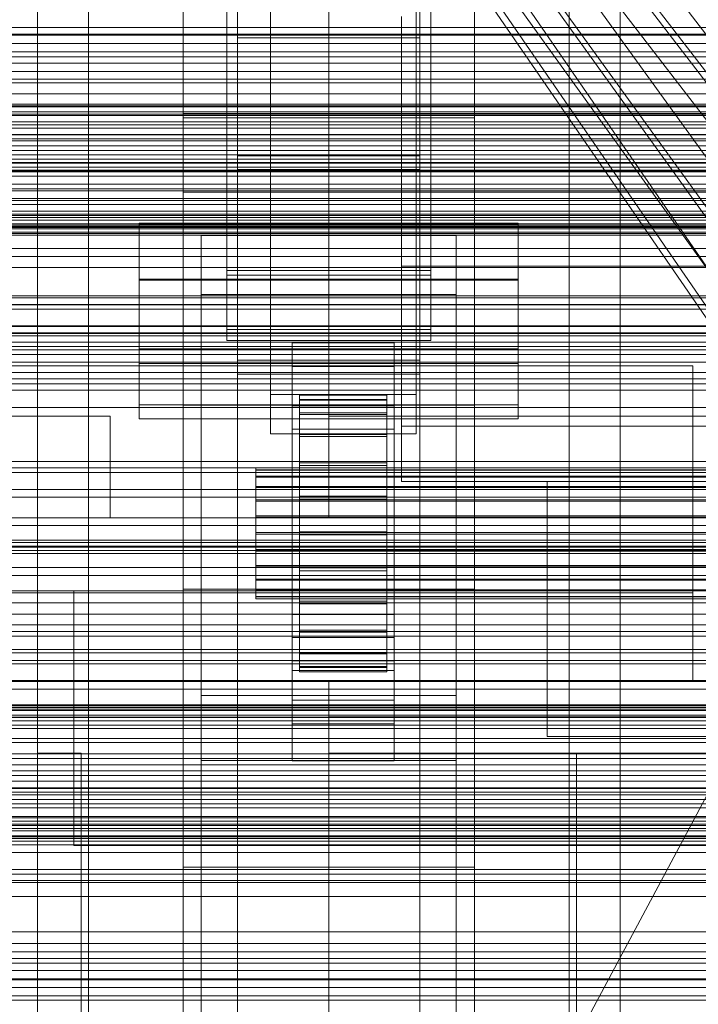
# Model space of a CAD drawing. Header units: millimetres. Extents: x -2233 to 61924, y -68080 to 6847.
# Tile 92 of 256: x -472 to -379, y -34817 to -34682. Entities that reach past the tile are written whole.
import ezdxf

# ---------------------------------------------------------------- set-up
doc = ezdxf.new("R2010")
doc.units = ezdxf.units.MM
for name, color, linetype, lineweight in [('COTAS_O', 1, 'Continuous', 0), ('COTAS_P', 1, 'Continuous', 0), ('frontal_briquetadora', 7, 'Continuous', 0), ('frontal_C01', 7, 'Continuous', 0), ('frontal_C02', 7, 'Continuous', 0), ('frontal_C03', 7, 'Continuous', 0), ('frontal_mezcladora', 7, 'Continuous', 0), ('frontal_secador', 7, 'Continuous', 0), ('frontal_tolva-C01', 7, 'Continuous', 0)]:
    doc.layers.add(name, color=color, linetype=linetype, lineweight=lineweight)
doc.dimstyles.new('R19_100', dxfattribs={"dimtxt": 250, "dimasz": 150, "dimexe": 150, "dimexo": 80, "dimgap": 100, "dimtad": 1, "dimtih": 1, "dimtoh": 1, "dimdsep": 46, "dimcen": 0.09, "dimadec": 0, "dimazin": 0, "dimtfac": 1, "dimtdec": 4, "dimtofl": 0, "dimtmove": 0, "dimatfit": 3, "dimfxl": 1, "dimtolj": 1, "dimtzin": 0, "dimarcsym": 0})

# ---------------------------------------------------------------- blocks, each defined once
blk = doc.blocks.new('DIM_R27_48')
at = {"layer": 'COTAS_P'}
for p, q in [((-1750, -34600), (-1600, -34555)), ((2600, -34600), (2450, -34555)), ((-1750, -35500), (-1750, -34600)), ((-1750, -34600), (2600, -34600)), ((-1750, -34600), (-1600, -34645)), ((2600, -34600), (2450, -34645)), ((2600, -35500), (2600, -34600))]:
    blk.add_line(p, q, dxfattribs=at)
blk.add_text('4350 P', height=250, dxfattribs=at).set_placement((425, -34500))
blk = doc.blocks.new('DIM_R27_54')
at = {"layer": 'COTAS_O'}
for p, q in [((-1850, -34600), (-1850, -35300)), ((-150, -34600), (-150, -35300)), ((-1850, -35300), (-1700, -35255)), ((-150, -35300), (-300, -35255)), ((-150, -35300), (-1850, -35300)), ((-1850, -35300), (-1700, -35345)), ((-150, -35300), (-300, -35345))]:
    blk.add_line(p, q, dxfattribs=at)
blk.add_text('1700 O', height=250, rotation=180, dxfattribs=at).set_placement((-1000, -35400))
blk = doc.blocks.new('DIM_R27_55')
at = {"layer": 'COTAS_O'}
for p, q in [((-650, -33700), (50, -33700)), ((50, -33700), (5, -33850)), ((50, -34900), (50, -33700)), ((50, -33700), (95, -33850)), ((50, -34900), (5, -34750)), ((50, -34900), (95, -34750)), ((-650, -34900), (50, -34900))]:
    blk.add_line(p, q, dxfattribs=at)
blk.add_text('1200 O', height=250, rotation=90, dxfattribs=at).set_placement((-50, -34300))
blk = doc.blocks.new('DIM_R27_56')
at = {"layer": 'COTAS_O'}
for p, q in [((-650, -34200), (-500, -34155)), ((650, -34200), (500, -34155)), ((-650, -34900), (-650, -34200)), ((-650, -34200), (650, -34200)), ((-650, -34200), (-500, -34245)), ((650, -34200), (500, -34245)), ((650, -34900), (650, -34200))]:
    blk.add_line(p, q, dxfattribs=at)
blk.add_text('1300 O', height=250, dxfattribs=at).set_placement((0, -34100))

msp = doc.modelspace()

# ---------------------------------------------------------------- linework, layer by layer
at = {"layer": 'frontal_briquetadora'}
for p, q in [((-430, -34736), (-430, -34680)), ((-1480, -34736), (-460, -34736)), ((-460, -34750), (-460, -34736)), ((-430, -34750), (-430, -34736)), ((-430, -34736), (-210, -34736)), ((-430, -34736), (-320, -34736)), ((-1330, -34750), (-460, -34750)), ((-460, -34750), (-430, -34750)), ((-430, -34750), (-210, -34750)), ((-430, -34750), (-320, -34750)), ((-490, -34760), (490, -34760)), ((-490, -34760), (340, -34760)), ((-490, -34760), (-320, -34760))]:
    msp.add_line(p, q, dxfattribs=at)
at = {"layer": 'frontal_C01'}
for p, q in [((-442.5, -34684.054), (-442.5, -34081.254)), ((-417.5, -34684.054), (-417.5, -34081.254)), ((-450, -34695.038), (-450, -34371.499)), ((-410, -34695.038), (-410, -34371.499)), ((-450, -34695.982), (-450, -34372.443)), ((-410, -34372.443), (-410, -34695.982)), ((-450, -34734.501), (-450, -34410.962)), ((-410, -34734.501), (-410, -34410.962)), ((-438, -34733.054), (-438, -34587.753)), ((-418, -34587.753), (-418, -34733.054)), ((-438, -34593.145), (-438, -34738.446)), ((-418, -34738.446), (-418, -34593.145)), ((-470, -35975), (-470, -34599.343)), ((-463, -35975), (-463, -34599.343)), ((-397, -35975), (-397, -34599.343)), ((-390, -35975), (-390, -34599.343)), ((-444, -34716.011), (-444, -34623.04)), ((-416, -34623.04), (-416, -34716.011)), ((-444, -34631.128), (-444, -34724.099)), ((-416, -34724.099), (-416, -34631.128)), ((-450, -34646.889), (-450, -34695.038)), ((-450, -34970.428), (-450, -34646.889)), ((-410, -34695.038), (-410, -34646.889)), ((-410, -34646.889), (-410, -34970.428)), ((-442.5, -34655.973), (-442.5, -34685.954)), ((-442.5, -34700.251), (-442.5, -34655.973)), ((-417.5, -34685.954), (-417.5, -34655.973)), ((-417.5, -34655.973), (-417.5, -34700.251)), ((-442.5, -34684.054), (-442.5, -34657.873)), ((-417.5, -34657.873), (-417.5, -34684.054)), ((-450, -34694.46), (-450, -34660.756)), ((-450, -34671.541), (-450, -34705.245)), ((-417.5, -34684.054), (-442.5, -34684.054)), ((-442.5, -34685.954), (-417.5, -34685.954)), ((-442.5, -34730.232), (-442.5, -34685.954)), ((-417.5, -34730.232), (-417.5, -34685.954)), ((450, -34694.46), (-450, -34694.46)), ((-450, -34694.46), (-450, -34705.245)), ((-450, -34695.038), (-410, -34695.038)), ((-450, -35018.576), (-450, -34695.038)), ((-410, -35018.576), (-410, -34695.038)), ((-410, -34695.982), (-450, -34695.982)), ((-450, -34695.982), (-450, -34734.501)), ((-450, -35019.521), (-450, -34695.982)), ((-410, -34734.501), (-410, -34695.982)), ((-410, -34695.982), (-410, -35019.521)), ((-442.5, -34730.232), (-442.5, -34700.251)), ((-442.5, -34700.251), (-417.5, -34700.251)), ((-417.5, -34700.251), (-417.5, -34730.232)), ((-417.5, -34702.151), (-442.5, -34702.151)), ((-442.5, -34702.151), (-442.5, -34728.332)), ((-442.5, -35304.951), (-442.5, -34702.151)), ((-417.5, -34728.332), (-417.5, -34702.151)), ((-417.5, -34702.151), (-417.5, -35304.951)), ((-450, -34705.245), (450, -34705.245)), ((-456, -34726.757), (-456, -34709.501)), ((-456, -34709.501), (-404, -34709.501)), ((-456, -34717.205), (-456, -34709.501)), ((-404, -34709.501), (-404, -34726.757)), ((-404, -34709.501), (-404, -34717.205)), ((-447.5, -34719.286), (-447.5, -34711.197)), ((-447.5, -34711.197), (-412.5, -34711.197)), ((-447.5, -34990.458), (-447.5, -34711.197)), ((-412.5, -34711.197), (-412.5, -34719.286)), ((-412.5, -34711.197), (-412.5, -34990.458)), ((-416, -34716.011), (-444, -34716.011)), ((-444, -34716.011), (-444, -34724.099)), ((-416, -34724.099), (-416, -34716.011)), ((-404, -34717.205), (-456, -34717.205)), ((-456, -34717.205), (-456, -34734.46)), ((-404, -34734.46), (-404, -34717.205)), ((-412.5, -34719.286), (-447.5, -34719.286)), ((-447.5, -34998.546), (-447.5, -34719.286)), ((-412.5, -34998.546), (-412.5, -34719.286)), ((-444, -34724.099), (-416, -34724.099)), ((-435, -34729.202), (-435, -34725.966)), ((-435, -34725.966), (-421, -34725.966)), ((-435, -34766.411), (-435, -34725.966)), ((-421, -34725.966), (-421, -34729.202)), ((-421, -34725.966), (-421, -34766.411)), ((-404, -34726.757), (-456, -34726.757)), ((-456, -34726.757), (-456, -34734.46)), ((-404, -34734.46), (-404, -34726.757)), ((-442.5, -34728.332), (-417.5, -34728.332)), ((-442.5, -35331.131), (-442.5, -34728.332)), ((-417.5, -35331.131), (-417.5, -34728.332)), ((-417.5, -34730.232), (-442.5, -34730.232)), ((-421, -34729.202), (-435, -34729.202)), ((-435, -34729.202), (-435, -34769.646)), ((-421, -34769.646), (-421, -34729.202)), ((-418, -34733.054), (-438, -34733.054)), ((-438, -34733.054), (-438, -34738.446)), ((-434, -34743.121), (-434, -34733.121)), ((-434, -34733.121), (-434, -34733.714)), ((-434, -34733.121), (-422, -34733.121)), ((-434, -34733.824), (-434, -34733.121)), ((-434, -34743.401), (-434, -34733.714)), ((-434, -34733.714), (-434, -34735.56)), ((-434, -34733.714), (-422, -34733.714)), ((-434, -34743.453), (-434, -34733.824)), ((-434, -34733.824), (-422, -34733.824)), ((-434, -34735.773), (-434, -34733.824)), ((-422, -34733.714), (-422, -34733.121)), ((-422, -34733.121), (-422, -34743.121)), ((-422, -34733.121), (-422, -34733.824)), ((-422, -34735.56), (-422, -34733.714)), ((-422, -34733.714), (-422, -34743.401)), ((-422, -34733.824), (-422, -34743.453)), ((-422, -34733.824), (-422, -34735.773)), ((-418, -34738.446), (-418, -34733.054)), ((-456, -34734.46), (-404, -34734.46)), ((-450, -34734.501), (-410, -34734.501)), ((-450, -35058.04), (-450, -34734.501)), ((-435, -34737.829), (-435, -34734.594)), ((-435, -34734.594), (-421, -34734.594)), ((-435, -34775.039), (-435, -34734.594)), ((-434, -34744.276), (-434, -34735.56)), ((-434, -34735.56), (-434, -34738.536)), ((-434, -34735.56), (-422, -34735.56)), ((-422, -34738.536), (-422, -34735.56)), ((-422, -34735.56), (-422, -34744.276)), ((-421, -34734.594), (-421, -34737.829)), ((-421, -34734.594), (-421, -34775.039)), ((-410, -35058.04), (-410, -34734.501)), ((-434, -34744.377), (-434, -34735.773)), ((-434, -34735.773), (-422, -34735.773)), ((-434, -34738.836), (-434, -34735.773)), ((-422, -34735.773), (-422, -34744.377)), ((-422, -34735.773), (-422, -34738.836)), ((-421, -34737.829), (-435, -34737.829)), ((-435, -34737.829), (-435, -34778.274)), ((-421, -34778.274), (-421, -34737.829)), ((-438, -34738.446), (-418, -34738.446)), ((-434, -34745.685), (-434, -34738.536)), ((-434, -34738.536), (-434, -34742.437)), ((-434, -34738.536), (-422, -34738.536)), ((-434, -34745.828), (-434, -34738.836)), ((-434, -34738.836), (-422, -34738.836)), ((-434, -34742.805), (-434, -34738.836)), ((-422, -34742.437), (-422, -34738.536)), ((-422, -34738.536), (-422, -34745.685)), ((-422, -34738.836), (-422, -34745.828)), ((-422, -34738.836), (-422, -34742.805)), ((-434, -34747.533), (-434, -34742.437)), ((-434, -34742.437), (-434, -34746.997)), ((-434, -34742.437), (-422, -34742.437)), ((-422, -34746.997), (-422, -34742.437)), ((-422, -34742.437), (-422, -34747.533)), ((-440, -34743.453), (-440, -34743.121)), ((-440, -34743.121), (-440, -34743.401)), ((-440, -34743.121), (440, -34743.121)), ((-440, -34743.401), (-440, -34744.276)), ((-440, -34743.401), (440, -34743.401)), ((-440, -34744.377), (-440, -34743.453)), ((-440, -34743.453), (440, -34743.453)), ((-434, -34747.708), (-434, -34742.805)), ((-434, -34742.805), (-422, -34742.805)), ((-434, -34747.408), (-434, -34742.805)), ((-434, -34743.401), (-434, -34743.121)), ((-422, -34743.121), (-434, -34743.121)), ((-434, -34743.121), (-434, -34743.453)), ((-434, -34744.276), (-434, -34743.401)), ((-422, -34743.401), (-434, -34743.401)), ((-422, -34743.453), (-434, -34743.453)), ((-434, -34743.453), (-434, -34744.377)), ((-422, -34742.805), (-422, -34747.708)), ((-422, -34742.805), (-422, -34747.408)), ((-422, -34743.121), (-422, -34743.401)), ((-422, -34743.453), (-422, -34743.121)), ((-422, -34743.401), (-422, -34744.276)), ((-422, -34744.377), (-422, -34743.453)), ((-440, -34744.276), (-440, -34745.685)), ((-440, -34744.276), (440, -34744.276)), ((-440, -34745.828), (-440, -34744.377)), ((-440, -34744.377), (440, -34744.377)), ((-434, -34745.685), (-434, -34744.276)), ((-422, -34744.276), (-434, -34744.276)), ((-422, -34744.377), (-434, -34744.377)), ((-434, -34744.377), (-434, -34745.828)), ((-422, -34744.276), (-422, -34745.685)), ((-422, -34745.828), (-422, -34744.377)), ((-440, -34745.685), (-440, -34747.533)), ((-440, -34745.685), (440, -34745.685)), ((-440, -34747.708), (-440, -34745.828)), ((-440, -34745.828), (440, -34745.828)), ((-434, -34747.533), (-434, -34745.685)), ((-422, -34745.685), (-434, -34745.685)), ((-422, -34745.828), (-434, -34745.828)), ((-434, -34745.828), (-434, -34747.708)), ((-422, -34745.685), (-422, -34747.533)), ((-422, -34747.708), (-422, -34745.828)), ((-440, -34747.533), (-440, -34749.694)), ((-440, -34747.533), (440, -34747.533)), ((-440, -34749.888), (-440, -34747.708)), ((-440, -34747.708), (440, -34747.708)), ((-434, -34746.997), (-434, -34749.694)), ((-422, -34746.997), (-434, -34746.997)), ((-434, -34746.997), (-434, -34751.907)), ((-434, -34749.888), (-434, -34747.408)), ((-434, -34747.408), (-422, -34747.408)), ((-434, -34752.333), (-434, -34747.408)), ((-434, -34749.694), (-434, -34747.533)), ((-422, -34747.533), (-434, -34747.533)), ((-422, -34747.708), (-434, -34747.708)), ((-434, -34747.708), (-434, -34749.888)), ((-422, -34749.694), (-422, -34746.997)), ((-422, -34751.907), (-422, -34746.997)), ((-422, -34747.408), (-422, -34749.888)), ((-422, -34747.408), (-422, -34752.333)), ((-422, -34747.533), (-422, -34749.694)), ((-422, -34749.888), (-422, -34747.708)), ((-440, -34749.694), (-440, -34752.019)), ((440, -34749.694), (-440, -34749.694)), ((-440, -34752.221), (-440, -34749.888)), ((-440, -34749.888), (440, -34749.888)), ((-434, -34749.694), (-422, -34749.694)), ((-434, -34752.019), (-434, -34749.694)), ((-422, -34749.888), (-434, -34749.888)), ((-434, -34749.888), (-434, -34752.221)), ((-422, -34749.694), (-422, -34752.019)), ((-422, -34752.221), (-422, -34749.888)), ((-434, -34752.019), (-434, -34751.907)), ((-434, -34751.907), (-434, -34756.832)), ((-434, -34751.907), (-422, -34751.907)), ((-422, -34756.832), (-422, -34751.907)), ((-422, -34751.907), (-422, -34752.019)), ((-440, -34752.019), (-440, -34754.352)), ((-440, -34752.019), (440, -34752.019)), ((-440, -34754.547), (-440, -34752.221)), ((-440, -34752.221), (440, -34752.221)), ((-434, -34754.352), (-434, -34752.019)), ((-422, -34752.019), (-434, -34752.019)), ((-434, -34752.221), (-434, -34752.333)), ((-422, -34752.221), (-434, -34752.221)), ((-434, -34752.221), (-434, -34754.547)), ((-434, -34752.333), (-422, -34752.333)), ((-434, -34757.243), (-434, -34752.333)), ((-422, -34752.019), (-422, -34754.352)), ((-422, -34752.333), (-422, -34752.221)), ((-422, -34754.547), (-422, -34752.221)), ((-422, -34752.333), (-422, -34757.243)), ((-440, -34754.352), (-440, -34756.533)), ((-440, -34754.352), (440, -34754.352)), ((-440, -34756.707), (-440, -34754.547)), ((-440, -34754.547), (440, -34754.547)), ((-434, -34756.533), (-434, -34754.352)), ((-434, -34754.352), (-434, -34756.832)), ((-422, -34754.352), (-434, -34754.352)), ((-434, -34754.547), (-434, -34757.243)), ((-422, -34754.547), (-434, -34754.547)), ((-434, -34754.547), (-434, -34756.707)), ((-422, -34756.832), (-422, -34754.352)), ((-422, -34754.352), (-422, -34756.533)), ((-422, -34757.243), (-422, -34754.547)), ((-422, -34756.707), (-422, -34754.547)), ((-440, -34756.533), (-440, -34758.412)), ((-440, -34756.533), (440, -34756.533)), ((-440, -34758.555), (-440, -34756.707)), ((-440, -34756.707), (440, -34756.707)), ((-434, -34758.412), (-434, -34756.533)), ((-434, -34756.533), (-434, -34761.435)), ((-422, -34756.533), (-434, -34756.533)), ((-434, -34756.707), (-434, -34761.804)), ((-422, -34756.707), (-434, -34756.707)), ((-434, -34756.707), (-434, -34758.555)), ((-434, -34756.832), (-434, -34761.435)), ((-434, -34756.832), (-422, -34756.832)), ((-434, -34757.243), (-422, -34757.243)), ((-434, -34761.804), (-434, -34757.243)), ((-422, -34761.435), (-422, -34756.533)), ((-422, -34756.533), (-422, -34758.412)), ((-422, -34761.804), (-422, -34756.707)), ((-422, -34758.555), (-422, -34756.707)), ((-422, -34761.435), (-422, -34756.832)), ((-422, -34757.243), (-422, -34761.804)), ((-440, -34758.412), (-440, -34759.864)), ((-440, -34758.412), (440, -34758.412)), ((-440, -34759.964), (-440, -34758.555)), ((-440, -34758.555), (440, -34758.555)), ((-434, -34759.864), (-434, -34758.412)), ((-434, -34758.412), (-434, -34765.404)), ((-422, -34758.412), (-434, -34758.412)), ((-434, -34758.555), (-434, -34765.705)), ((-422, -34758.555), (-434, -34758.555)), ((-434, -34758.555), (-434, -34759.964)), ((-422, -34765.404), (-422, -34758.412)), ((-422, -34758.412), (-422, -34759.864)), ((-422, -34765.705), (-422, -34758.555)), ((-422, -34759.964), (-422, -34758.555)), ((-440, -34759.864), (-440, -34760.787)), ((-440, -34759.864), (440, -34759.864)), ((-440, -34760.839), (-440, -34759.964)), ((-440, -34759.964), (440, -34759.964)), ((-434, -34760.787), (-434, -34759.864)), ((-434, -34759.864), (-434, -34768.467)), ((-422, -34759.864), (-434, -34759.864)), ((-434, -34759.964), (-434, -34768.68)), ((-422, -34759.964), (-434, -34759.964)), ((-434, -34759.964), (-434, -34760.839)), ((-422, -34768.467), (-422, -34759.864)), ((-422, -34759.864), (-422, -34760.787)), ((-422, -34768.68), (-422, -34759.964)), ((-422, -34760.839), (-422, -34759.964)), ((-440, -34760.787), (-440, -34761.12)), ((-440, -34760.787), (440, -34760.787)), ((-440, -34761.12), (-440, -34760.839)), ((-440, -34760.839), (440, -34760.839)), ((-440, -34761.12), (440, -34761.12)), ((-434, -34761.12), (-434, -34760.787)), ((-434, -34760.787), (-434, -34770.417)), ((-422, -34760.787), (-434, -34760.787)), ((-434, -34760.839), (-434, -34770.527)), ((-422, -34760.839), (-434, -34760.839)), ((-434, -34760.839), (-434, -34761.12)), ((-434, -34761.12), (-434, -34771.119)), ((-422, -34761.12), (-434, -34761.12)), ((-422, -34770.417), (-422, -34760.787)), ((-422, -34760.787), (-422, -34761.12)), ((-422, -34770.527), (-422, -34760.839)), ((-422, -34761.12), (-422, -34760.839)), ((-422, -34771.119), (-422, -34761.12)), ((-434, -34761.435), (-434, -34765.404)), ((-434, -34761.435), (-422, -34761.435)), ((-434, -34761.804), (-422, -34761.804)), ((-434, -34765.705), (-434, -34761.804)), ((-422, -34765.404), (-422, -34761.435)), ((-422, -34761.804), (-422, -34765.705)), ((-435, -34775.655), (-435, -34763.252)), ((-435, -34763.252), (-421, -34763.252)), ((-435, -34770.956), (-435, -34763.252)), ((-421, -34763.252), (-421, -34775.655)), ((-421, -34763.252), (-421, -34770.956)), ((-434, -34765.404), (-434, -34768.467)), ((-434, -34765.404), (-422, -34765.404)), ((-422, -34768.467), (-422, -34765.404)), ((-421, -34766.411), (-435, -34766.411)), ((-435, -34766.411), (-435, -34769.646)), ((-434, -34765.705), (-422, -34765.705)), ((-434, -34768.68), (-434, -34765.705)), ((-422, -34765.705), (-422, -34768.68)), ((-421, -34769.646), (-421, -34766.411)), ((-434, -34768.467), (-434, -34770.417)), ((-434, -34768.467), (-422, -34768.467)), ((-434, -34768.68), (-422, -34768.68)), ((-434, -34770.527), (-434, -34768.68)), ((-422, -34770.417), (-422, -34768.467)), ((-422, -34768.68), (-422, -34770.527)), ((-435, -34769.646), (-421, -34769.646)), ((-434, -34770.417), (-434, -34771.119)), ((-434, -34770.417), (-422, -34770.417)), ((-434, -34770.527), (-422, -34770.527)), ((-434, -34771.119), (-434, -34770.527)), ((-422, -34771.119), (-422, -34770.417)), ((-422, -34770.527), (-422, -34771.119)), ((-421, -34770.956), (-435, -34770.956)), ((-435, -34770.956), (-435, -34783.358)), ((-434, -34771.119), (-422, -34771.119)), ((-421, -34783.358), (-421, -34770.956)), ((-421, -34775.039), (-435, -34775.039)), ((-435, -34775.039), (-435, -34778.274)), ((-421, -34775.655), (-435, -34775.655)), ((-435, -34775.655), (-435, -34783.358)), ((-421, -34778.274), (-421, -34775.039)), ((-421, -34783.358), (-421, -34775.655)), ((-435, -34778.274), (-421, -34778.274)), ((-435, -34783.358), (-421, -34783.358))]:
    msp.add_line(p, q, dxfattribs=at)
at = {"layer": 'frontal_C02'}
for p, q in [((-470, -35975), (-470, -33530.372)), ((-463, -35975), (-463, -33530.372)), ((-397, -35975), (-397, -33530.372)), ((-390, -35975), (-390, -33530.372)), ((-470, -35975), (-470, -34035.57)), ((-463, -35975), (-463, -34035.57)), ((-397, -35975), (-397, -34035.57)), ((-390, -35975), (-390, -34035.57)), ((-450, -34759.774), (-450, -34402.112)), ((-410, -34402.112), (-410, -34759.774)), ((-442.5, -34946.786), (-442.5, -34407.76)), ((-417.5, -34407.76), (-417.5, -34946.786)), ((-442.5, -34973.672), (-442.5, -34434.646)), ((-417.5, -34973.672), (-417.5, -34434.646)), ((-450, -34797.956), (-450, -34440.294)), ((-410, -34797.956), (-410, -34440.294)), ((-450, -34936.365), (-450, -34578.704)), ((-410, -34578.704), (-410, -34936.365)), ((-444, -34716.673), (-444, -34622.919)), ((-416, -34622.919), (-416, -34716.673)), ((-450, -34984.093), (-450, -34626.431)), ((-410, -34984.093), (-410, -34626.431)), ((-444, -34631.86), (-444, -34725.615)), ((-416, -34725.615), (-416, -34631.86)), ((-456, -34728.772), (-456, -34709.697)), ((-456, -34709.697), (-404, -34709.697)), ((-456, -34717.334), (-456, -34709.697)), ((-404, -34709.697), (-404, -34728.772)), ((-404, -34709.697), (-404, -34717.334)), ((-416, -34716.673), (-444, -34716.673)), ((-444, -34716.673), (-444, -34725.615)), ((-416, -34725.615), (-416, -34716.673)), ((-404, -34717.334), (-456, -34717.334)), ((-456, -34717.334), (-456, -34736.409)), ((-404, -34736.409), (-404, -34717.334)), ((-444, -34725.615), (-416, -34725.615)), ((-404, -34728.772), (-456, -34728.772)), ((-456, -34728.772), (-456, -34736.409)), ((-404, -34736.409), (-404, -34728.772)), ((-480, -34729.085), (-380, -34729.085)), ((-380, -34729.085), (-380, -34760.309)), ((-380, -34729.085), (-380, -34772.309)), ((-456, -34736.409), (-404, -34736.409)), ((-410, -34759.774), (-450, -34759.774)), ((-450, -34759.774), (-450, -34797.956)), ((-450, -35117.436), (-450, -34759.774)), ((-410, -34797.956), (-410, -34759.774)), ((-410, -34759.774), (-410, -35117.436)), ((-380, -34760.309), (-480, -34760.309)), ((-380, -34772.309), (-380, -34760.309)), ((-480, -34772.309), (-380, -34772.309)), ((-430, -34772.309), (-430, -34777.309)), ((430, -34772.309), (-430, -34772.309)), ((-447.5, -34783.336), (-447.5, -34774.394)), ((-447.5, -34774.394), (-412.5, -34774.394)), ((-447.5, -34955.758), (-447.5, -34774.394)), ((-412.5, -34774.394), (-412.5, -34783.336)), ((-412.5, -34774.394), (-412.5, -34955.758)), ((430, -34777.309), (-430, -34777.309)), ((-430, -34777.309), (-430, -34827.309)), ((-470, -34885.309), (-470, -34782.309)), ((-470, -34782.309), (-464, -34782.309)), ((-464, -34885.309), (-464, -34782.309)), ((-430, -34885.309), (-375, -34782.309)), ((-375, -34782.309), (-430, -34782.309)), ((-430, -34782.309), (-430, -34885.309)), ((-396, -34885.309), (-396, -34782.309)), ((-396, -34782.309), (-390, -34782.309)), ((-390, -34885.309), (-390, -34782.309)), ((-412.5, -34783.336), (-447.5, -34783.336)), ((-447.5, -34964.7), (-447.5, -34783.336)), ((-412.5, -34964.7), (-412.5, -34783.336)), ((-450, -34797.956), (-410, -34797.956)), ((-450, -35155.618), (-450, -34797.956)), ((-410, -35155.618), (-410, -34797.956))]:
    msp.add_line(p, q, dxfattribs=at)
at = {"layer": 'frontal_C03'}
for p, q in [((1250, -34682.624), (-1250, -34682.624)), ((-1250, -34683.571), (1250, -34683.571)), ((1250, -34683.681), (-1250, -34683.681)), ((-1250, -34684.838), (1250, -34684.838)), ((1250, -34685.989), (-1250, -34685.989)), ((1250, -34686.642), (-1250, -34686.642)), ((1250, -34687.523), (-1250, -34687.523)), ((-1250, -34688.686), (1250, -34688.686)), ((-1250, -34690.238), (1250, -34690.238)), ((-1500, -34691.736), (1500, -34691.736)), ((-1500, -34693.159), (1500, -34693.159)), ((-1500, -34693.384), (1500, -34693.384)), ((-1500, -34693.548), (1500, -34693.548)), ((-1500, -34694.206), (1500, -34694.206)), ((-1500, -34694.523), (1500, -34694.523)), ((-1250, -34694.718), (1250, -34694.718)), ((-1500, -34695.569), (1500, -34695.569)), ((-1500, -34696.018), (1500, -34696.018)), ((1250, -34696.45), (-1250, -34696.45)), ((-1500, -34697.382), (1500, -34697.382)), ((1250, -34697.33), (-1250, -34697.33)), ((-1500, -34697.932), (1500, -34697.932)), ((1250, -34698.211), (-1250, -34698.211)), ((1250, -34698.865), (-1250, -34698.865)), ((-1500, -34699.519), (1500, -34699.519)), ((1500, -34700.133), (-1500, -34700.133)), ((1500, -34700.719), (-1500, -34700.719)), ((-1500, -34701.836), (1500, -34701.836)), ((1250, -34701.172), (-1250, -34701.172)), ((-1250, -34701.258), (1250, -34701.258)), ((-1500, -34702.471), (1500, -34702.471)), ((-1250, -34702.229), (1250, -34702.229)), ((-1250, -34703.05), (1250, -34703.05)), ((-1500, -34704.175), (1500, -34704.175)), ((-1500, -34704.789), (1500, -34704.789)), ((1250, -34705.081), (-1250, -34705.081)), ((-1500, -34706.376), (1500, -34706.376)), ((-1500, -34706.926), (1500, -34706.926)), ((1250, -34706.139), (-1250, -34706.139)), ((-1500, -34708.289), (1500, -34708.289)), ((-1250, -34707.858), (1250, -34707.858)), ((1250, -34708.446), (-1250, -34708.446)), ((-1500, -34708.738), (1500, -34708.738)), ((-1500, -34709.784), (1500, -34709.784)), ((1250, -34709.1), (-1250, -34709.1)), ((-1250, -34709.589), (1250, -34709.589)), ((1250, -34709.981), (-1250, -34709.981)), ((-1500, -34710.102), (1500, -34710.102)), ((-1500, -34710.76), (1500, -34710.76)), ((-1500, -34710.924), (1500, -34710.924)), ((-1500, -34711.148), (1500, -34711.148)), ((-1250, -34714.07), (1250, -34714.07)), ((-1250, -34715.622), (1250, -34715.622)), ((-1250, -34719.469), (1250, -34719.469)), ((1250, -34719.787), (-1250, -34719.787)), ((1250, -34720.669), (-1250, -34720.669)), ((-1250, -34720.737), (1250, -34720.737)), ((1250, -34721.322), (-1250, -34721.322)), ((1250, -34723.63), (-1250, -34723.63)), ((-1250, -34723.689), (1250, -34723.689)), ((-1250, -34724.585), (1250, -34724.585)), ((-1250, -34724.687), (1250, -34724.687)), ((1500, -34725.842), (-1500, -34725.842)), ((-1250, -34726.441), (1250, -34726.441)), ((-1250, -34726.905), (1250, -34726.905)), ((-1250, -34727.538), (1250, -34727.538)), ((1250, -34728.596), (-1250, -34728.596)), ((1250, -34730.904), (-1250, -34730.904)), ((1250, -34731.557), (-1250, -34731.557)), ((1250, -34732.439), (-1250, -34732.439)), ((-1500, -34734.825), (1500, -34734.825)), ((1250, -34742.245), (-1250, -34742.245)), ((1250, -34743.126), (-1250, -34743.126)), ((1250, -34743.78), (-1250, -34743.78)), ((1250, -34746.087), (-1250, -34746.087)), ((-1250, -34747.145), (1250, -34747.145)), ((1250, -34749.997), (-1250, -34749.997)), ((1250, -34751.054), (-1250, -34751.054)), ((-1250, -34753.07), (1250, -34753.07)), ((1250, -34753.361), (-1250, -34753.361)), ((-1250, -34753.868), (1250, -34753.868)), ((1250, -34754.015), (-1250, -34754.015)), ((-1250, -34754.452), (1250, -34754.452)), ((1250, -34754.896), (-1250, -34754.896)), ((-1250, -34756.79), (1250, -34756.79)), ((-1250, -34757.92), (1250, -34757.92)), ((-1250, -34761.639), (1250, -34761.639)), ((-1250, -34763.236), (1250, -34763.236)), ((1250, -34764.703), (-1250, -34764.703)), ((1250, -34765.584), (-1250, -34765.584)), ((1250, -34766.237), (-1250, -34766.237)), ((-1250, -34768.083), (1250, -34768.083)), ((1250, -34768.545), (-1250, -34768.545)), ((-1250, -34769.602), (1250, -34769.602)), ((-1250, -34770.038), (1250, -34770.038)), ((1250, -34772.454), (-1250, -34772.454)), ((1250, -34773.512), (-1250, -34773.512)), ((-1268, -34776.056), (1268, -34776.056)), ((-1250, -34775.683), (1250, -34775.683)), ((1250, -34775.819), (-1250, -34775.819)), ((-1268, -34776.28), (1268, -34776.28)), ((-1268, -34776.445), (1268, -34776.445)), ((-1268, -34777.102), (1268, -34777.102)), ((-1268, -34777.42), (1268, -34777.42)), ((1250, -34776.473), (-1250, -34776.473)), ((1250, -34777.354), (-1250, -34777.354)), ((-1268, -34778.466), (1268, -34778.466)), ((-1268, -34778.915), (1268, -34778.915)), ((1250, -34777.864), (-1250, -34777.864)), ((-1268, -34780.278), (1268, -34780.278)), ((-1268, -34780.828), (1268, -34780.828)), ((-1268, -34782.416), (1268, -34782.416)), ((1268, -34783.029), (-1268, -34783.029)), ((-1250, -34783.921), (1250, -34783.921)), ((-1268, -34784.733), (1268, -34784.733)), ((-1268, -34785.368), (1268, -34785.368)), ((-1268, -34787.072), (1268, -34787.072)), ((-1250, -34786.18), (1250, -34786.18)), ((-1268, -34787.685), (1268, -34787.685)), ((1250, -34787.16), (-1250, -34787.16)), ((1250, -34788.042), (-1250, -34788.042)), ((-1268, -34789.273), (1268, -34789.273)), ((1250, -34788.695), (-1250, -34788.695)), ((-1268, -34789.823), (1268, -34789.823)), ((1250, -34791.003), (-1250, -34791.003)), ((-1268, -34791.186), (1268, -34791.186)), ((-1268, -34791.635), (1268, -34791.635)), ((-1250, -34792.06), (1250, -34792.06)), ((-1250, -34792.237), (1250, -34792.237)), ((-1268, -34792.681), (1268, -34792.681)), ((-1268, -34792.999), (1268, -34792.999)), ((-1268, -34793.656), (1268, -34793.656)), ((-1268, -34793.821), (1268, -34793.821)), ((-1268, -34794.045), (1268, -34794.045)), ((-1250, -34794.418), (1250, -34794.418)), ((1250, -34794.912), (-1250, -34794.912)), ((1250, -34795.969), (-1250, -34795.969)), ((1250, -34798.277), (-1250, -34798.277)), ((1250, -34798.93), (-1250, -34798.93)), ((1250, -34799.812), (-1250, -34799.812)), ((-1250, -34800.063), (1250, -34800.063)), ((-1250, -34802.018), (1250, -34802.018)), ((-1250, -34806.865), (1250, -34806.865)), ((-1250, -34808.462), (1250, -34808.462)), ((1250, -34809.618), (-1250, -34809.618)), ((1250, -34810.499), (-1250, -34810.499)), ((1250, -34811.153), (-1250, -34811.153)), ((-1250, -34812.182), (1250, -34812.182)), ((-1250, -34813.311), (1250, -34813.311)), ((1250, -34813.46), (-1250, -34813.46)), ((-1250, -34814.517), (1250, -34814.517)), ((-1250, -34815.649), (1250, -34815.649)), ((-1250, -34816.233), (1250, -34816.233))]:
    msp.add_line(p, q, dxfattribs=at)
at = {"layer": 'frontal_mezcladora'}
for p, q in [((-420, -34681.107), (-420, -34715.398)), ((-625, -34710), (625, -34710)), ((-625, -34710), (-150, -34710)), ((-420, -34715.398), (-420, -34737.414)), ((-420, -34715.398), (240, -34715.398)), ((-625, -34725), (625, -34725)), ((-625, -34730), (625, -34730)), ((-625, -34730), (-150, -34730)), ((-420, -34737.414), (-420, -34745)), ((-420, -34737.414), (240, -34737.414)), ((-420, -34745), (240, -34745)), ((-400, -34745), (220, -34745)), ((-400, -34780), (-400, -34745)), ((-600, -34760), (600, -34760)), ((-465, -34760), (295, -34760)), ((-465, -34795), (-465, -34760)), ((-400, -34780), (220, -34780)), ((-465, -34795), (295, -34795)), ((-430, -34795), (-350, -34795)), ((-430, -34820), (-430, -34795))]:
    msp.add_line(p, q, dxfattribs=at)
at = {"layer": 'frontal_secador'}
for p, q in [((1250, -34689.715), (-1250, -34689.715)), ((1250, -34702.349), (-1250, -34702.349)), ((1250, -34710.291), (-1250, -34710.291)), ((1250, -34713), (-1250, -34713))]:
    msp.add_line(p, q, dxfattribs=at)
at = {"layer": 'frontal_tolva-C01'}
for p, q in [((-600, -34398.402), (-225, -34943.645)), ((-225, -34945.243), (-600, -34400)), ((-356.25, -34717.307), (-506.25, -34522.041)), ((-509.546, -34524.308), (-359.546, -34719.574)), ((-506.25, -34530.482), (-356.25, -34739.254)), ((-359.546, -34741.521), (-509.546, -34532.749)), ((-364.332, -34701.717), (-491.832, -34534.921)), ((-495, -34537.361), (-367.5, -34704.157)), ((-491.689, -34543.221), (-364.189, -34719.857)), ((-367.5, -34722.101), (-495, -34545.465)), ((-364.189, -34735.807), (-491.689, -34550.424)), ((-495, -34552.668), (-367.5, -34738.05))]:
    msp.add_line(p, q, dxfattribs=at)

# ---------------------------------------------------------------- dimensions: what is measured, and where the dimension line sits
at = {"layer": 'COTAS_O'}
for p1, p2, distance, picture, middle in [((-650, -34900), (-650, -33700), -700, 'DIM_R27_55', (50, -34300)), ((-650, -34900), (650, -34900), 700, 'DIM_R27_56', (0, -34200)), ((-150, -34600), (-1850, -34600), 700, 'DIM_R27_54', (-1000, -35300))]:
    dim = msp.add_aligned_dim(p1=p1, p2=p2, distance=distance, text='<> O', dimstyle='R19_100', dxfattribs=at)
    dim.commit()
    dim.dimension.update_dxf_attribs({"geometry": picture, "text_midpoint": middle})
at = {"layer": 'COTAS_P'}
dim = msp.add_aligned_dim(p1=(-1750, -35500), p2=(2600, -35500), distance=900, text='<> P', dimstyle='R19_100', dxfattribs=at)
dim.commit()
dim.dimension.update_dxf_attribs({"geometry": 'DIM_R27_48', "text_midpoint": (425, -34600)})

doc.saveas('drawing.dxf')
